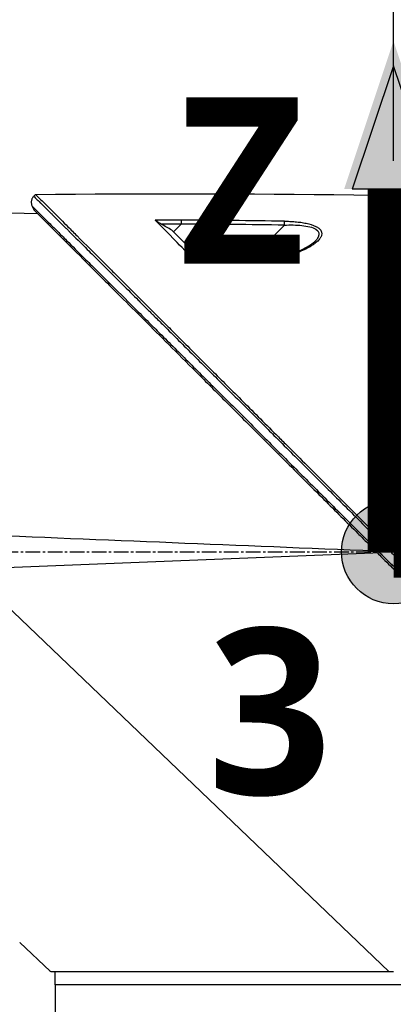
# Model space of a CAD drawing. Header units: millimetres. Extents: x 0 to 4378, y 0 to 2376.
# Tile 236 of 256: x 1602 to 1645, y 1536 to 1650. Entities that reach past the tile are written whole.
import ezdxf

# ---------------------------------------------------------------- set-up
doc = ezdxf.new("R2010")
doc.units = ezdxf.units.MM
doc.header["$LTSCALE"] = 0.2
doc.linetypes.add('CENTER2', pattern=[1.125, 0.75, -0.125, 0.125, -0.125])
for name, color, linetype in [('02_Center Line', 1, 'CENTER2'), ('07_Special Line2', 76, 'Continuous'), ('12_Before Rev.Num.', 5, 'Continuous')]:
    doc.layers.add(name, color=color, linetype=linetype)
doc.layers.add('14_Mark', color=7, linetype='Continuous', true_color=0xe03c31)
doc.styles.add('Rainbow-5.0 Style', font='malgunsl.ttf')
doc.dimstyles.new('Rainbow-5.0 Style', dxfattribs={"dimtxt": 4, "dimasz": 2.5, "dimexe": 1, "dimexo": 1, "dimgap": 1, "dimtad": 1, "dimdsep": 46, "dimtxsty": 'Rainbow-5.0 Style', "dimcen": 0, "dimclrd": 251, "dimclre": 251, "dimclrt": 7, "dimazin": 3, "dimtp": 0.1, "dimtm": 0.1, "dimtfac": 0.61, "dimtmove": 0, "dimatfit": 3, "dimfxl": 1, "dimlwd": -1, "dimlwe": -1, "dimarcsym": 1})

# ---------------------------------------------------------------- blocks, each defined once
blk = doc.blocks.new('*D146')
at = {"color": 251, "linetype": 'ByBlock', "transparency": 16777216}
for p, q in [((1699.24, 1588.46), (1769.2, 1588.46)), ((1765.2, 1206.46), (1765.2, 1578.46)), ((1617.36, 1196.46), (1769.2, 1196.46))]:
    blk.add_line(p, q, dxfattribs=at)
at = {"color": 251, "transparency": 16777216}
for points in [[(1763.53, 1578.46), (1766.87, 1578.46), (1765.2, 1588.46)], [(1763.53, 1206.46), (1766.87, 1206.46), (1765.2, 1196.46)]]:
    blk.add_solid(points, dxfattribs=at)
at = {"layer": 'Defpoints', "color": 0, "transparency": 16777216}
for p in [(1695.24, 1588.46), (1765.2, 1588.46), (1613.36, 1196.46)]:
    blk.add_point(p, dxfattribs=at)
at = {"color": 7, "transparency": 16777216, "insert": (1752.92, 1392.46), "char_height": 16, "attachment_point": 5, "rotation": 90, "style": 'Rainbow-5.0 Style'}
blk.add_mtext('392', dxfattribs=at)
blk = doc.blocks.new('*D147')
at = {"color": 251, "linetype": 'ByBlock', "transparency": 16777216}
for p, q in [((1588.54, 1699.16), (1769.2, 1699.16)), ((1765.2, 1598.46), (1765.2, 1689.16)), ((1699.24, 1588.46), (1769.2, 1588.46))]:
    blk.add_line(p, q, dxfattribs=at)
at = {"color": 251, "transparency": 16777216}
for points in [[(1763.53, 1689.16), (1766.87, 1689.16), (1765.2, 1699.16)], [(1763.53, 1598.46), (1766.87, 1598.46), (1765.2, 1588.46)]]:
    blk.add_solid(points, dxfattribs=at)
at = {"layer": 'Defpoints', "color": 0, "transparency": 16777216}
for p in [(1584.54, 1699.16), (1765.2, 1699.16), (1695.24, 1588.46)]:
    blk.add_point(p, dxfattribs=at)
at = {"color": 7, "transparency": 16777216, "insert": (1752.88, 1643.81), "char_height": 16, "attachment_point": 5, "rotation": 90, "style": 'Rainbow-5.0 Style'}
blk.add_mtext('110.7', dxfattribs=at)
blk = doc.blocks.new('*D149')
at = {"color": 251, "linetype": 'ByBlock', "transparency": 16777216}
for p, q in [((1534.35, 1744.32), (1534.35, 1816.22)), ((1645.05, 1633.62), (1645.05, 1816.22)), ((1544.35, 1812.22), (1635.05, 1812.22))]:
    blk.add_line(p, q, dxfattribs=at)
at = {"color": 251, "transparency": 16777216}
for points in [[(1544.35, 1813.88), (1544.35, 1810.55), (1534.35, 1812.22)], [(1635.05, 1813.88), (1635.05, 1810.55), (1645.05, 1812.22)]]:
    blk.add_solid(points, dxfattribs=at)
at = {"layer": 'Defpoints', "color": 0, "transparency": 16777216}
for p in [(1645.05, 1812.22), (1534.35, 1740.32), (1645.05, 1629.62)]:
    blk.add_point(p, dxfattribs=at)
at = {"color": 7, "transparency": 16777216, "insert": (1589.7, 1824.54), "char_height": 16, "attachment_point": 5, "style": 'Rainbow-5.0 Style'}
blk.add_mtext('110.7', dxfattribs=at)
blk = doc.blocks.new('Blk$A47R2-4W24B')
for p, q in [((-41.48, 1027.27), (-41.27, 1027.47)), ((-52.2, 1025.56), (-41.05, 1025.27)), ((-25.55, 1023.34), (-22.2, 1020)), ((-25.37, 1023.17), (-24.5, 1024.04)), ((-16.77, 1019.74), (-12.58, 1023.93)), ((-8.28, 1023.05), (-8.28, 1023.05)), ((-16.86, 1019.65), (-16.86, 1019.65)), ((-49, 984.2), (-2.38, 986.1)), ((-15.68, 986.84), (-15.68, 986.84)), ((-11.01, 986.65), (-11.01, 986.65)), ((-6.03, 986.45), (-6.03, 986.45)), ((-2.38, 986.1), (-1.9, 986.12)), ((-49, 984.2), (-0.52, 937.7)), ((-43.1, 941.07), (-43.1, 941.06)), ((-43.1, 941.07), (-39.6, 937.77)), ((-0.52, 937.7), (-39.53, 937.7)), ((-39, 936.2), (-39, 937.7)), ((0, 937.7), (-0.52, 937.7)), ((39, 936.2), (-39, 936.2)), ((39, 936.2), (-39, 936.2)), ((-39, 936.2), (-39, 931.7))]:
    blk.add_line(p, q)
for centre, major_axis, ratio, start_param, end_param in [((-31.74, -431.82), (1156.92, -885.23), 0.999556, 2.218747, 2.220785), ((-31.69, -424.31), (1152.82, -878.23), 0.999554, 2.208409, 2.216638), ((-31.61, -435.85), (1032.99, -1031.98), 0.999657, 2.35066, 2.352222), ((-31.57, -428.98), (1028.14, -1027.12), 0.999657, 2.342453, 2.350656), ((-65.74, 90.94), (-433.6, 822.79), 0.999764, 5.746022, 5.752107), ((-1.94, 987.82), (-0.707, -0.708), 0.014107, 4.712384, 6.026259), ((-39.61, 937.76), (0.685, -0.645), 0.008693, 1.464682, 1.570872), ((-39.61, 937.76), (-0.685, 0.645), 0.008695, 4.606273, 4.712465)]:
    blk.add_ellipse(centre, major_axis=major_axis, ratio=ratio, start_param=start_param, end_param=end_param)
for points, knots in [([(-41.48, 1027.26), (-41.51, 1027.23), (-41.54, 1027.19), (-41.57, 1027.15), (-41.6, 1027.11), (-41.63, 1027.07), (-41.65, 1027.02), (-41.68, 1026.98), (-41.7, 1026.93), (-41.72, 1026.88), (-41.73, 1026.83), (-41.75, 1026.78), (-41.76, 1026.73), (-41.77, 1026.68), (-41.77, 1026.62), (-41.77, 1026.57), (-41.77, 1026.52), (-41.77, 1026.47), (-41.76, 1026.41), (-41.75, 1026.36), (-41.74, 1026.31), (-41.73, 1026.27), (-41.71, 1026.22), (-41.69, 1026.17), (-41.67, 1026.13)], [0, 0, 0, 0, 0.125, 0.125, 0.125, 0.25, 0.25, 0.25, 0.375, 0.375, 0.375, 0.5, 0.5, 0.5, 0.625, 0.625, 0.625, 0.75, 0.75, 0.75, 0.875, 0.875, 0.875, 1, 1, 1, 1]), ([(-41.48, 1027.26), (-41.48, 1027.27), (-41.4, 1027.19), (-41.16, 1026.94), (-41.05, 1026.84), (-40.91, 1026.7), (-40.73, 1026.52), (-40.72, 1026.51), (-40.72, 1026.51), (-40.71, 1026.5), (-40.55, 1026.34), (-40.36, 1026.15), (-40.13, 1025.92), (-39.93, 1025.73), (-39.71, 1025.51), (-39.46, 1025.26), (-39.43, 1025.23), (-39.4, 1025.2), (-39.37, 1025.16), (-39.12, 1024.92), (-38.85, 1024.65), (-38.54, 1024.35), (-38.52, 1024.32), (-38.49, 1024.29), (-38.46, 1024.26), (-38.32, 1024.12), (-38.16, 1023.97), (-38, 1023.81), (-37.91, 1023.71), (-37.81, 1023.62), (-37.71, 1023.52), (-37.66, 1023.47), (-37.61, 1023.42), (-37.56, 1023.37), (-37.51, 1023.32), (-37.48, 1023.28), (-37.42, 1023.23), (-37.42, 1023.22), (-37.41, 1023.22), (-37.41, 1023.21), (-36.72, 1022.53), (-36.01, 1021.82), (-35.31, 1021.12), (-34.86, 1020.67), (-34.41, 1020.23), (-33.97, 1019.79), (-33.48, 1019.3), (-32.99, 1018.81), (-32.53, 1018.35), (-32.12, 1017.94), (-31.72, 1017.55), (-31.35, 1017.17), (-30.63, 1016.46), (-29.99, 1015.82), (-29.44, 1015.27), (-29.31, 1015.14), (-29.19, 1015.03), (-29.08, 1014.91), (-28.77, 1014.6), (-28.49, 1014.32), (-28.24, 1014.08), (-28.12, 1013.95), (-28.01, 1013.84), (-27.9, 1013.74), (-27.87, 1013.7), (-27.84, 1013.67), (-27.81, 1013.64), (-27.79, 1013.62), (-27.77, 1013.61), (-27.75, 1013.59), (-27.73, 1013.56), (-27.71, 1013.54), (-27.68, 1013.52), (-27.67, 1013.51), (-27.66, 1013.5), (-27.65, 1013.49), (-27.65, 1013.48), (-27.65, 1013.48), (-27.65, 1013.48), (-27.64, 1013.48), (-27.64, 1013.48), (-27.64, 1013.48), (-27.64, 1013.47), (-27.63, 1013.47), (-27.62, 1013.45), (-27.25, 1013.09), (-26.88, 1012.71), (-26.5, 1012.34), (-25.36, 1011.2), (-24.2, 1010.04), (-23.03, 1008.87), (-21.83, 1007.67), (-20.62, 1006.47), (-19.41, 1005.26), (-18.16, 1004.02), (-16.92, 1002.78), (-15.68, 1001.54), (-15.27, 1001.13), (-14.87, 1000.73), (-14.46, 1000.32), (-14.23, 1000.1), (-14.01, 999.87), (-13.79, 999.65), (-13.15, 999.01), (-12.51, 998.38), (-11.88, 997.74), (-10.57, 996.44), (-9.29, 995.15), (-8.02, 993.89), (-7.36, 993.23), (-6.72, 992.59), (-6.07, 991.95), (-5.42, 991.29), (-4.77, 990.64), (-4.12, 990), (-3.39, 989.27), (-2.67, 988.54), (-1.95, 987.83)], [0.0000275, 0.0000275, 0.0000275, 0.0000275, 0.0859853, 0.0859853, 0.0859853, 0.1241981, 0.1241981, 0.1241981, 0.125, 0.125, 0.125, 0.1589987, 0.1589987, 0.1589987, 0.1875, 0.1875, 0.1875, 0.1911709, 0.1911709, 0.1911709, 0.21875, 0.21875, 0.21875, 0.2212271, 0.2212271, 0.2212271, 0.234375, 0.234375, 0.234375, 0.2421875, 0.2421875, 0.2421875, 0.2460938, 0.2460938, 0.2460938, 0.2496161, 0.2496161, 0.2496161, 0.25, 0.25, 0.25, 0.2912742, 0.2912742, 0.2912742, 0.3179228, 0.3179228, 0.3179228, 0.3481944, 0.3481944, 0.3481944, 0.375, 0.375, 0.375, 0.4261619, 0.4261619, 0.4261619, 0.4375, 0.4375, 0.4375, 0.46875, 0.46875, 0.46875, 0.484375, 0.484375, 0.484375, 0.4893023, 0.4893023, 0.4893023, 0.4921875, 0.4921875, 0.4921875, 0.4960938, 0.4960938, 0.4960938, 0.4980469, 0.4980469, 0.4980469, 0.4986572, 0.4986572, 0.4986572, 0.4992676, 0.4992676, 0.4992676, 0.5, 0.5, 0.5, 0.5215625, 0.5215625, 0.5215625, 0.5877727, 0.5877727, 0.5877727, 0.656049, 0.656049, 0.656049, 0.7265974, 0.7265974, 0.7265974, 0.75, 0.75, 0.75, 0.7627993, 0.7627993, 0.7627993, 0.7996666, 0.7996666, 0.7996666, 0.8755356, 0.8755356, 0.8755356, 0.9146293, 0.9146293, 0.9146293, 0.9545641, 0.9545641, 0.9545641, 1, 1, 1, 1]), ([(-41.27, 1027.47), (-41.27, 1027.47), (-41.21, 1027.41), (-40.95, 1027.15), (-40.77, 1026.97), (-40.02, 1026.22), (-39.29, 1025.49), (-38.11, 1024.31), (-37.83, 1024.03), (-37.21, 1023.41), (-36.85, 1023.05), (-35.51, 1021.71), (-34.41, 1020.61), (-32.91, 1019.11), (-32.59, 1018.79), (-31.52, 1017.72), (-30.74, 1016.94), (-29.08, 1015.28), (-28.19, 1014.39), (-26.81, 1013.01), (-26.33, 1012.53), (-25.35, 1011.55), (-24.84, 1011.05), (-23.8, 1010), (-23.27, 1009.47), (-21.57, 1007.77), (-20.4, 1006.6), (-18.59, 1004.79), (-17.96, 1004.16), (-16.68, 1002.88), (-16.02, 1002.22), (-14.66, 1000.86), (-13.97, 1000.17), (-12.91, 999.12), (-12.56, 998.76), (-11.45, 997.66), (-10.71, 996.91), (-8.33, 994.53), (-6.68, 992.88), (-4.64, 990.84), (-4.23, 990.43), (-3.29, 989.5), (-2.76, 988.96), (-1.86, 988.07), (-1.54, 987.74), (-1.1, 987.31), (-1.04, 987.24), (-0.9, 987.1), (-0.83, 987.03), (-0.51, 986.71), (-0.31, 986.51), (0.04, 986.16), (0.14, 986.06), (0.42, 985.78), (0.57, 985.63), (0.88, 985.32), (1.03, 985.17), (1.28, 984.92), (1.39, 984.82), (1.58, 984.63), (1.66, 984.54), (1.85, 984.35), (1.96, 984.24), (2.16, 984.04), (2.25, 983.95), (3.6, 982.6), (4.87, 981.33), (6.94, 979.27), (7.74, 978.46), (9.31, 976.89), (10.08, 976.13), (11.21, 974.99), (11.57, 974.63), (12.68, 973.53), (13.41, 972.8), (16.87, 969.33), (19.54, 966.66), (22.24, 963.97), (22.37, 963.83), (22.65, 963.56), (22.78, 963.42), (23.05, 963.15), (23.19, 963.01), (23.43, 962.77), (23.53, 962.67), (24.19, 962.02), (24.73, 961.47), (25.41, 960.79), (25.56, 960.64), (25.84, 960.36), (25.97, 960.23), (26.23, 959.97), (26.36, 959.84), (26.66, 959.54), (26.82, 959.38), (27.14, 959.06), (27.3, 958.9), (27.63, 958.58), (27.8, 958.4), (28.05, 958.15), (28.13, 958.07), (28.32, 957.89), (28.43, 957.77), (28.67, 957.53), (28.8, 957.4), (29.12, 957.09), (29.3, 956.9), (29.68, 956.52), (29.87, 956.33), (30.46, 955.74), (30.84, 955.36), (31.31, 954.89), (31.4, 954.8), (31.63, 954.57), (31.77, 954.44), (32.05, 954.15), (32.2, 954), (32.5, 953.7), (32.65, 953.55), (32.96, 953.24), (33.11, 953.09), (33.4, 952.8), (33.54, 952.66), (33.96, 952.24), (34.23, 951.97), (34.74, 951.46), (34.99, 951.21), (35.45, 950.75), (35.67, 950.53), (36.29, 949.91), (36.67, 949.53), (37.36, 948.84), (37.67, 948.54), (38.21, 947.99), (38.45, 947.75), (38.88, 947.32), (39.07, 947.14), (39.32, 946.88), (39.4, 946.81), (39.61, 946.59), (39.74, 946.46), (40.08, 946.13), (40.26, 945.94), (40.67, 945.53), (40.86, 945.34), (41.05, 945.15), (41.1, 945.11), (41.14, 945.06), (41.15, 945.05), (41.17, 945.03), (41.17, 945.03), (41.17, 945.03)], [-21.000836, -21.000836, -21.000836, -21.000836, -20.328863, -20.328863, -19.655828, -19.655828, -18.308332, -18.308332, -17.924512, -17.924512, -17.485993, -17.485993, -16.316696, -16.316696, -16.006668, -16.006668, -15.296307, -15.296307, -14.534305, -14.534305, -14.139555, -14.139555, -13.730091, -13.730091, -13.30546, -13.30546, -12.401825, -12.401825, -11.929878, -11.929878, -11.437802, -11.437802, -10.9252, -10.9252, -10.663362, -10.663362, -10.117833, -10.117833, -8.934625, -8.934625, -8.645977, -8.645977, -8.260408, -8.260408, -8.006475, -8.006475, -7.961161, -7.961161, -7.91407, -7.91407, -7.778509, -7.778509, -7.724161, -7.724161, -7.666804, -7.666804, -7.602838, -7.602838, -7.565627, -7.565627, -7.532521, -7.532521, -7.488032, -7.488032, -7.450837, -7.450837, -6.924212, -6.924212, -6.587553, -6.587553, -6.265466, -6.265466, -6.109966, -6.109966, -5.79866, -5.79866, -4.627003, -4.627003, -4.564096, -4.564096, -4.501625, -4.501625, -4.439084, -4.439084, -4.389917, -4.389917, -4.135415, -4.135415, -4.06302, -4.06302, -4.00074, -4.00074, -3.938004, -3.938004, -3.858125, -3.858125, -3.782258, -3.782258, -3.697501, -3.697501, -3.658476, -3.658476, -3.601749, -3.601749, -3.53559, -3.53559, -3.439968, -3.439968, -3.337887, -3.337887, -3.131131, -3.131131, -3.082568, -3.082568, -3.005474, -3.005474, -2.922888, -2.922888, -2.834293, -2.834293, -2.74619, -2.74619, -2.661641, -2.661641, -2.496608, -2.496608, -2.34096, -2.34096, -2.194458, -2.194458, -1.921626, -1.921626, -1.681164, -1.681164, -1.470918, -1.470918, -1.287493, -1.287493, -1.207074, -1.207074, -1.056347, -1.056347, -0.792008, -0.792008, -0.395398, -0.395398, -0.197631, -0.197631, -0.099394, -0.099394, 0, 0, 0, 0]), ([(-41.67, 1026.13), (-41.68, 1026.13), (-41.57, 1026.02), (-41.36, 1025.81), (-41.25, 1025.7), (-41.11, 1025.56), (-40.94, 1025.39), (-40.77, 1025.22), (-40.57, 1025.03), (-40.35, 1024.8), (-40.12, 1024.58), (-39.88, 1024.33), (-39.6, 1024.06), (-39.33, 1023.79), (-39.03, 1023.49), (-38.71, 1023.18), (-38.4, 1022.86), (-38.05, 1022.52), (-37.69, 1022.16), (-37.06, 1021.52), (-36.36, 1020.83), (-35.62, 1020.08), (-35.19, 1019.66), (-34.75, 1019.22), (-34.3, 1018.77), (-33.84, 1018.31), (-33.36, 1017.84), (-32.87, 1017.35), (-31.9, 1016.38), (-30.88, 1015.36), (-29.82, 1014.3), (-29.3, 1013.78), (-28.76, 1013.24), (-28.22, 1012.7), (-27.79, 1012.27), (-27.36, 1011.85), (-26.93, 1011.41), (-25.81, 1010.3), (-24.66, 1009.15), (-23.49, 1007.98), (-22.32, 1006.81), (-21.13, 1005.62), (-19.92, 1004.41), (-18.7, 1003.2), (-17.47, 1001.97), (-16.23, 1000.73), (-15.61, 1000.1), (-14.98, 999.48), (-14.35, 998.85), (-13.72, 998.22), (-13.09, 997.59), (-12.46, 996.96), (-11.19, 995.69), (-9.92, 994.42), (-8.64, 993.14), (-7.99, 992.5), (-7.35, 991.86), (-6.71, 991.22), (-6.07, 990.57), (-5.42, 989.93), (-4.78, 989.29), (-4.06, 988.57), (-3.34, 987.85), (-2.63, 987.14)], [0, 0, 0, 0, 0.0671031, 0.0671031, 0.0671031, 0.1029277, 0.1029277, 0.1029277, 0.1387919, 0.1387919, 0.1387919, 0.1747111, 0.1747111, 0.1747111, 0.2106779, 0.2106779, 0.2106779, 0.2467042, 0.2467042, 0.2467042, 0.3103939, 0.3103939, 0.3103939, 0.3465771, 0.3465771, 0.3465771, 0.383319, 0.383319, 0.383319, 0.4564224, 0.4564224, 0.4564224, 0.4927866, 0.4927866, 0.4927866, 0.5210907, 0.5210907, 0.5210907, 0.5939582, 0.5939582, 0.5939582, 0.6669229, 0.6669229, 0.6669229, 0.7399622, 0.7399622, 0.7399622, 0.7765034, 0.7765034, 0.7765034, 0.8130598, 0.8130598, 0.8130598, 0.886194, 0.886194, 0.886194, 0.9227702, 0.9227702, 0.9227702, 0.9593497, 0.9593497, 0.9593497, 1, 1, 1, 1]), ([(-41.46, 1025.68), (-41.46, 1025.68), (-41.43, 1025.65), (-41.31, 1025.53), (-41.23, 1025.45), (-41.09, 1025.31), (-41.07, 1025.29), (-41.05, 1025.27)], [0, 0, 0, 0, 0.2643321, 0.2643321, 0.528758, 0.528758, 0.5707059, 0.5707059, 0.5707059, 0.5707059]), ([(-41.46, 1025.68), (-41.46, 1025.68), (-41.46, 1025.68), (-40.7, 1024.92), (-40.26, 1024.48), (-39.53, 1023.75), (-39.35, 1023.57), (-37.71, 1021.93), (-35.65, 1019.87), (-32.57, 1016.79), (-31.86, 1016.08), (-29.38, 1013.6), (-27.5, 1011.72), (-24.5, 1008.72), (-23.42, 1007.64), (-21.16, 1005.38), (-19.97, 1004.19), (-17.45, 1001.67), (-16.12, 1000.34), (-13.32, 997.54), (-11.84, 996.06), (-9.58, 993.8), (-8.8, 993.02), (-6.72, 990.94), (-5.41, 989.63), (-3.78, 988), (-3.46, 987.68), (-2.92, 987.14), (-2.73, 986.95), (-2.32, 986.54), (-2.16, 986.38), (-1.82, 986.04), (-1.64, 985.86), (-1.3, 985.52), (-1.14, 985.36), (-0.71, 984.93), (-0.42, 984.64), (-0.06, 984.29), (0.01, 984.21), (0.18, 984.04), (0.27, 983.95), (0.58, 983.64), (0.74, 983.48), (1.34, 982.88), (1.75, 982.48), (3.8, 980.42), (5.46, 978.76), (7.86, 976.36), (8.62, 975.6), (10.84, 973.38), (12.28, 971.94), (15.02, 969.2), (16.32, 967.9), (18.19, 966.03), (18.77, 965.45), (20.49, 963.74), (21.6, 962.62), (23.7, 960.52), (24.69, 959.53), (26.55, 957.67), (27.43, 956.79), (28.67, 955.55), (29.05, 955.17), (29.79, 954.43), (30.14, 954.08), (31.13, 953.09), (31.76, 952.47), (32.88, 951.34), (33.39, 950.83), (34.72, 949.5), (35.49, 948.73), (36.44, 947.78), (36.69, 947.53), (37.33, 946.89), (37.69, 946.53), (38.49, 945.73), (38.86, 945.36), (39.17, 945.05), (39.22, 945), (39.34, 944.88), (39.39, 944.83), (39.47, 944.76), (39.48, 944.74), (39.48, 944.74)], [-15.738203, -15.738203, -15.738203, -15.738203, -14.793481, -14.793481, -14.173934, -14.173934, -13.996984, -13.996984, -12.579476, -12.579476, -12.176243, -12.176243, -11.215253, -11.215253, -10.695697, -10.695697, -10.142358, -10.142358, -9.539575, -9.539575, -8.883963, -8.883963, -8.543526, -8.543526, -7.972636, -7.972636, -7.829924, -7.829924, -7.73886, -7.73886, -7.680875, -7.680875, -7.616244, -7.616244, -7.560081, -7.560081, -7.459116, -7.459116, -7.430908, -7.430908, -7.397967, -7.397967, -7.318024, -7.318024, -7.146824, -7.146824, -6.455961, -6.455961, -6.135134, -6.135134, -5.518203, -5.518203, -4.951279, -4.951279, -4.691225, -4.691225, -4.182012, -4.182012, -3.710062, -3.710062, -3.272291, -3.272291, -3.069642, -3.069642, -2.879581, -2.879581, -2.522736, -2.522736, -2.208798, -2.208798, -1.659444, -1.659444, -1.453529, -1.453529, -1.091939, -1.091939, -0.546675, -0.546675, -0.410051, -0.410051, -0.205023, -0.205023, 0, 0, 0, 0]), ([(-26.78, 1024.05), (-26.92, 1024.13), (-27.05, 1024.21), (-27.24, 1024.34), (-27.31, 1024.38), (-27.38, 1024.44), (-27.41, 1024.45), (-27.44, 1024.48), (-27.46, 1024.5), (-27.47, 1024.51)], [0, 0, 0, 0, 0.049407, 0.049407, 0.0845377, 0.0845377, 0.1006426, 0.1006426, 0.1144911, 0.1144911, 0.1144911, 0.1144911]), ([(-23.01, 1019.95), (-24.02, 1020.95), (-24.83, 1021.8), (-26.35, 1023.36), (-27.03, 1024.05), (-27.47, 1024.51)], [0.000003, 0.000003, 0.000003, 0.000003, 0.596138, 0.596138, 1.498187, 1.498187, 1.498187, 1.498187]), ([(-25.55, 1023.34), (-25.75, 1023.46), (-25.96, 1023.58), (-26.37, 1023.81), (-26.57, 1023.93), (-26.78, 1024.05)], [-0.1420846, -0.1420846, -0.1420846, -0.1420846, -0.071052, -0.071052, 0, 0, 0, 0]), ([(-12.58, 1024.38), (-12.36, 1024.38), (-12.15, 1024.37), (-11.95, 1024.36), (-11.74, 1024.35), (-11.58, 1024.34), (-11.35, 1024.32), (-11.12, 1024.3), (-10.9, 1024.27), (-10.69, 1024.25), (-10.57, 1024.23), (-10.47, 1024.21), (-10.37, 1024.19), (-10.28, 1024.18), (-10.19, 1024.16), (-10.09, 1024.14), (-9.66, 1024.05), (-9.28, 1023.94), (-8.96, 1023.78), (-8.83, 1023.72), (-8.71, 1023.64), (-8.61, 1023.57), (-8.41, 1023.41), (-8.33, 1023.25), (-8.29, 1023.1), (-8.26, 1022.99), (-8.27, 1022.86), (-8.3, 1022.75), (-8.3, 1022.73), (-8.31, 1022.71), (-8.31, 1022.69), (-8.33, 1022.64), (-8.35, 1022.58), (-8.38, 1022.53), (-8.4, 1022.5), (-8.42, 1022.47), (-8.44, 1022.44), (-8.49, 1022.36), (-8.57, 1022.26), (-8.64, 1022.19), (-8.77, 1022.05), (-8.93, 1021.91), (-9.12, 1021.77), (-9.22, 1021.7), (-9.33, 1021.62), (-9.45, 1021.54), (-9.57, 1021.47), (-9.68, 1021.4), (-9.79, 1021.34), (-10.22, 1021.1), (-10.74, 1020.87), (-11.3, 1020.66), (-11.84, 1020.45), (-12.38, 1020.28), (-13.01, 1020.12), (-13.03, 1020.12), (-13.05, 1020.11), (-13.07, 1020.11), (-13.4, 1020.03), (-13.73, 1019.96), (-14.06, 1019.89), (-14.39, 1019.83), (-14.69, 1019.79), (-15.06, 1019.74), (-15.08, 1019.74), (-15.1, 1019.74), (-15.12, 1019.74), (-15.47, 1019.7), (-15.79, 1019.67), (-16.17, 1019.66), (-16.19, 1019.65), (-16.21, 1019.65), (-16.23, 1019.65), (-16.6, 1019.64), (-16.9, 1019.64), (-17.36, 1019.67)], [0, 0, 0, 0, 0.03125, 0.03125, 0.03125, 0.0625, 0.0625, 0.0625, 0.09375, 0.09375, 0.09375, 0.110985, 0.110985, 0.110985, 0.125, 0.125, 0.125, 0.1875, 0.1875, 0.1875, 0.213151, 0.213151, 0.213151, 0.266654, 0.266654, 0.266654, 0.305187, 0.305187, 0.305187, 0.3125, 0.3125, 0.3125, 0.332554, 0.332554, 0.332554, 0.34375, 0.34375, 0.34375, 0.375, 0.375, 0.375, 0.4375, 0.4375, 0.4375, 0.469225, 0.469225, 0.469225, 0.5, 0.5, 0.5, 0.625, 0.625, 0.625, 0.746043, 0.746043, 0.746043, 0.75, 0.75, 0.75, 0.8125, 0.8125, 0.8125, 0.875, 0.875, 0.875, 0.877935, 0.877935, 0.877935, 0.9375, 0.9375, 0.9375, 0.940676, 0.940676, 0.940676, 1, 1, 1, 1]), ([(-12.58, 1023.93), (-11.89, 1023.96), (-11.21, 1023.96), (-9.92, 1023.82), (-9.32, 1023.69), (-8.59, 1023.21), (-8.52, 1022.88), (-8.77, 1022.37), (-8.92, 1022.19), (-9.1, 1022.01)], [0, 0, 0, 0, 0.125, 0.125, 0.25, 0.25, 0.375, 0.375, 0.4429497, 0.4429497, 0.4429497, 0.4429497]), ([(-17.35, 1019.76), (-16.77, 1019.73), (-16.19, 1019.74), (-14.83, 1019.85), (-14.05, 1019.98), (-12.34, 1020.39), (-11.41, 1020.7), (-10.01, 1021.35), (-9.45, 1021.69), (-9.11, 1022.01)], [0, 0, 0, 0, 0.1731548, 0.1731548, 0.4163571, 0.4163571, 0.7396751, 0.7396751, 0.9899824, 0.9899824, 0.9899824, 0.9899824]), ([(-23.01, 1019.95), (-23.02, 1019.96), (-23.03, 1019.97), (-23.04, 1019.98), (-23.05, 1019.99), (-23.06, 1020.01), (-23.06, 1020.02), (-23.05, 1020.03), (-23.04, 1020.04), (-23.03, 1020.03)], [0.00000015, 0.00000015, 0.00000015, 0.00000015, 0.00611289, 0.00611289, 0.01218263, 0.01218263, 0.02278958, 0.02278958, 0.03285016, 0.03285016, 0.03285016, 0.03285016]), ([(-2.63, 987.14), (-2.61, 987.12), (-2.6, 987.11), (-2.59, 987.1), (-2.44, 986.95), (-2.3, 986.81), (-2.16, 986.67)], [0, 0, 0, 0, 0.084771, 0.084771, 0.084771, 1, 1, 1, 1]), ([(-1.48, 987.36), (-1.51, 987.32), (-1.55, 987.28), (-1.59, 987.25), (-1.62, 987.21), (-1.66, 987.17), (-1.7, 987.13), (-1.74, 987.1), (-1.77, 987.06), (-1.81, 987.02), (-1.84, 986.99), (-1.88, 986.96), (-1.91, 986.92), (-1.94, 986.89), (-1.97, 986.86), (-2, 986.83), (-2.02, 986.81), (-2.05, 986.78), (-2.07, 986.76), (-2.09, 986.74), (-2.11, 986.72), (-2.12, 986.71), (-2.14, 986.69), (-2.15, 986.68), (-2.16, 986.67)], [0, 0, 0, 0, 0.125, 0.125, 0.125, 0.25, 0.25, 0.25, 0.375, 0.375, 0.375, 0.5, 0.5, 0.5, 0.625, 0.625, 0.625, 0.75, 0.75, 0.75, 0.875, 0.875, 0.875, 1, 1, 1, 1]), ([(-1.08, 986.96), (-1.12, 986.93), (-1.16, 986.89), (-1.19, 986.85), (-1.23, 986.81), (-1.27, 986.78), (-1.3, 986.74), (-1.34, 986.7), (-1.38, 986.67), (-1.41, 986.63), (-1.45, 986.59), (-1.48, 986.56), (-1.51, 986.53), (-1.55, 986.5), (-1.58, 986.47), (-1.6, 986.44), (-1.63, 986.41), (-1.65, 986.39), (-1.67, 986.37), (-1.7, 986.35), (-1.71, 986.33), (-1.73, 986.31), (-1.74, 986.3), (-1.76, 986.29), (-1.77, 986.28)], [0, 0, 0, 0, 0.125, 0.125, 0.125, 0.25, 0.25, 0.25, 0.375, 0.375, 0.375, 0.5, 0.5, 0.5, 0.625, 0.625, 0.625, 0.75, 0.75, 0.75, 0.875, 0.875, 0.875, 1, 1, 1, 1]), ([(0.65, 985.22), (0.37, 985.51), (0.08, 985.8), (-0.21, 986.09), (-0.5, 986.38), (-0.79, 986.67), (-1.08, 986.96)], [0, 0, 0, 0, 0.499983, 0.499983, 0.499983, 1, 1, 1, 1]), ([(-1.77, 986.28), (-1.48, 985.99), (-1.19, 985.7), (-0.9, 985.41), (-0.61, 985.12), (-0.32, 984.83), (-0.03, 984.54)], [0, 0, 0, 0, 0.500049, 0.500049, 0.500049, 1, 1, 1, 1]), ([(0.65, 985.22), (0.62, 985.19), (0.58, 985.15), (0.54, 985.11), (0.51, 985.08), (0.47, 985.04), (0.43, 985), (0.4, 984.97), (0.36, 984.93), (0.32, 984.89), (0.29, 984.86), (0.26, 984.83), (0.23, 984.79), (0.19, 984.76), (0.16, 984.73), (0.13, 984.7), (0.11, 984.68), (0.08, 984.65), (0.06, 984.63), (0.04, 984.61), (0.02, 984.59), (0.01, 984.58), (-0.01, 984.56), (-0.02, 984.55), (-0.03, 984.54)], [0, 0, 0, 0, 0.125, 0.125, 0.125, 0.25, 0.25, 0.25, 0.375, 0.375, 0.375, 0.496983, 0.496983, 0.496983, 0.625, 0.625, 0.625, 0.75, 0.75, 0.75, 0.875, 0.875, 0.875, 1, 1, 1, 1])]:
    blk.add_open_spline(points, degree=3, knots=knots)
for points in [[(-41.27, 1027.47), (-16.81, 1027.72), (7.67, 1027.42), (32.12, 1026.56)], [(-41.67, 1026.13), (-41.6, 1025.98), (-41.53, 1025.83), (-41.46, 1025.68)], [(-24.5, 1024.49), (-24.5, 1024.42), (-24.49, 1024.22), (-24.5, 1024.04)], [(-12.58, 1023.93), (-12.57, 1024.11), (-12.57, 1024.31), (-12.58, 1024.38)], [(-9.1, 1022.01), (-9.1, 1022.01), (-9.11, 1022.01), (-9.11, 1022.01)], [(-23.03, 1020.03), (-21.13, 1019.95), (-19.24, 1019.86), (-17.35, 1019.76)], [(-17.35, 1019.76), (-17.35, 1019.76), (-17.36, 1019.72), (-17.36, 1019.67)], [(-2.06, 986.28), (-17.71, 986.92), (-33.35, 987.56), (-49, 988.2)], [(-1.08, 986.96), (-1.21, 987.09), (-1.35, 987.22), (-1.48, 987.36)], [(-2.16, 986.67), (-2.03, 986.54), (-1.9, 986.41), (-1.77, 986.28)]]:
    blk.add_open_spline(points, degree=3)
blk.add_rational_spline([(-1.48, 987.36), (-1.64, 987.51), (-1.79, 987.67), (-1.95, 987.83)], [1, 1.00000000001, 1.00000000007, 1], degree=3)
at = {"layer": '02_Center Line', "ltscale": 11.288275}
blk.add_line((-166.87, 986.2), (75.27, 986.2), dxfattribs=at)
blk = doc.blocks.new('A$Ca1632f6c')
at = {"layer": '07_Special Line2'}
blk.add_hatch(color=256, dxfattribs=at).paths.add_polyline_path([(49.156, 0), (34.9, 4.752), (34.9, -4.752)])
at = {"layer": '12_Before Rev.Num.'}
blk.add_hatch(color=256, dxfattribs=at).paths.add_polyline_path([(0, 49.156), (-4.752, 34.9), (4.752, 34.9)])
at = {"layer": '14_Mark'}
h = blk.add_hatch(color=256, dxfattribs=at)
h.dxf.hatch_style = 1
h.paths.add_polyline_path([(5, 0, 1), (-5, 0, 1)])
at = {"layer": '07_Special Line2'}
for p, q in [((34.9, -3.96), (34.9, 3.96)), ((46.78, 0), (34.9, 3.96)), ((34.9, -3.96), (46.78, 0))]:
    blk.add_line(p, q, dxfattribs=at)
at = {"layer": '07_Special Line2', "const_width": 5}
blk.add_lwpolyline([(34.9, 0), (0, 0)], dxfattribs=at)
at = {"layer": '12_Before Rev.Num.'}
for p, q in [((0, 46.78), (-3.96, 34.9)), ((3.96, 34.9), (0, 46.78)), ((3.96, 34.9), (-3.96, 34.9))]:
    blk.add_line(p, q, dxfattribs=at)
at = {"layer": '12_Before Rev.Num.', "const_width": 5}
blk.add_lwpolyline([(0, 34.9), (0, 0)], dxfattribs=at)
at = {"layer": '14_Mark'}
blk.add_circle((0, 0), 5, dxfattribs=at)
at = {"layer": '07_Special Line2', "insert": (34.529, -17.308), "char_height": 16, "attachment_point": 4, "style": 'Rainbow-5.0 Style'}
blk.add_mtext('{\\fMalgun Gothic Semilight|b1|i0|c129|p50;Y}', dxfattribs=at)
at = {"layer": '12_Before Rev.Num.', "insert": (-20.587, 35.725), "char_height": 16, "attachment_point": 4, "style": 'Rainbow-5.0 Style'}
blk.add_mtext('{\\fMalgun Gothic Semilight|b1|i0|c129|p50;Z}', dxfattribs=at)
at = {"layer": '14_Mark', "insert": (-17.839, -15.459), "char_height": 16, "attachment_point": 4, "style": 'Rainbow-5.0 Style'}
blk.add_mtext('{\\fMalgun Gothic Semilight|b1|i0|c129|p50;3}', dxfattribs=at)

msp = doc.modelspace()

# ---------------------------------------------------------------- block references
msp.add_blockref('Blk$A47R2-4W24B', (1645.046, 602.257))
at = {"xscale": 1.2, "yscale": 1.2, "zscale": 1.2}
msp.add_blockref('A$Ca1632f6c', (1645.048, 1588.457), dxfattribs=at)

# ---------------------------------------------------------------- dimensions: what is measured, and where the dimension line sits
dim = msp.add_linear_dim(base=(1645.046, 1812.218), p1=(1534.346, 1740.324), p2=(1645.046, 1629.624), dimstyle='Rainbow-5.0 Style', override={"dimscale": 4, "dimtol": 0, "dimlim": 0, "dimtp": 0.1, "dimtm": 0.1, "dimtfac": 0.61, "dimtdec": 2, "dimtolj": 0, "dimtzin": 8})
dim.commit()
dim.dimension.update_dxf_attribs({"geometry": '*D149', "text_midpoint": (1589.696, 1824.539)})
for base, p1, p2, picture, middle in [((1765.201, 1699.157), (1695.244, 1588.457), (1584.544, 1699.157), '*D147', (1752.88, 1643.807)), ((1765.201, 1588.457), (1613.359, 1196.457), (1695.244, 1588.457), '*D146', (1752.924, 1392.457))]:
    dim = msp.add_linear_dim(base=base, p1=p1, p2=p2, angle=90, dimstyle='Rainbow-5.0 Style', override={"dimscale": 4, "dimtol": 0, "dimlim": 0, "dimtp": 0.1, "dimtm": 0.1, "dimtfac": 0.61, "dimtdec": 2, "dimtolj": 0, "dimtzin": 8})
    dim.commit()
    dim.dimension.update_dxf_attribs({"geometry": picture, "text_midpoint": middle})

doc.saveas('drawing.dxf')
